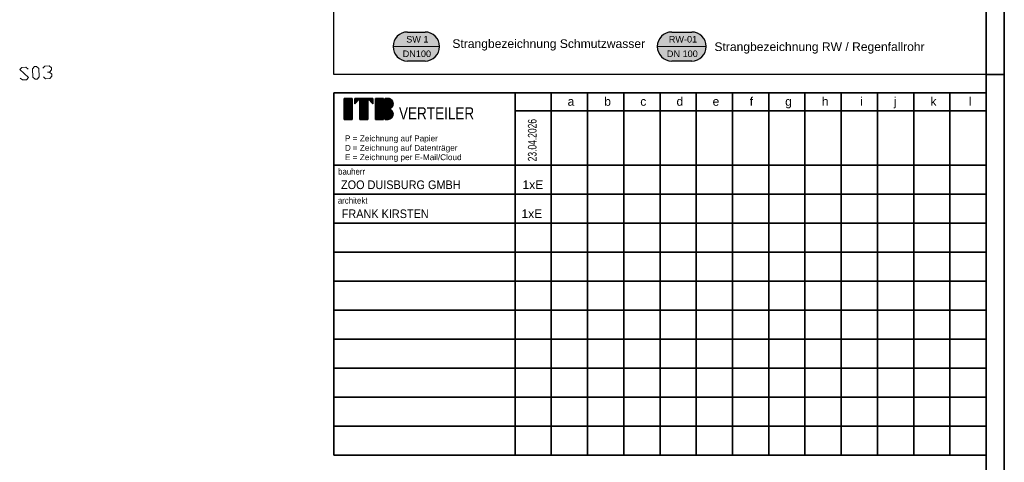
# Model space of a CAD drawing. Extents: x -181 to 1388, y 138 to 979.
# Tile 24 of 30: x 1116 to 1388, y 328 to 450. Entities that reach past the tile are written whole.
import ezdxf

# ---------------------------------------------------------------- set-up
doc = ezdxf.new("R2010")
doc.units = 0
doc.layers.get('0').update_dxf_attribs({"lineweight": 25})
doc.layers.add('01 Schnitt Marker Gebäude', color=9, linetype='Continuous', lineweight=18, true_color=0x808080)
doc.layers.add('X_Mass-A0SWCQ8BBE', color=150, linetype='Continuous', lineweight=25, true_color=0x007fff)
for name, color, linetype, lineweight in [('Rahmen-A0U86KLAPE', 7, 'Continuous', 35), ('S_Geometrie', 7, 'Continuous', 25), ('X_Geometrie', 7, 'Continuous', 25), ('X_Rahmen', 7, 'Continuous', 25), ('X_Text', 7, 'Continuous', 25), ('X_Verteiler', 7, 'Continuous', 35)]:
    doc.layers.add(name, color=color, linetype=linetype, lineweight=lineweight)
doc.styles.get("Standard").update_dxf_attribs({"font": 'arial.ttf'})

# ---------------------------------------------------------------- blocks, each defined once
blk = doc.blocks.new('Blockreferenz-A07F5VVBWF')
at = {"layer": 'Rahmen-A0U86KLAPE', "color": 0, "linetype": 'ByBlock', "ltscale": 0.35}
for p, q in [((1388.17, 137.99), (1388.17, 978.99)), ((1383.17, 142.99), (1383.17, 973.99)), ((1383.17, 434.99), (1388.17, 434.99))]:
    blk.add_line(p, q, dxfattribs=at)
blk = doc.blocks.new('Blockreferenz-A07F5VVDWF')
at = {"color": 0, "linetype": 'ByBlock', "ltscale": 0.35}
for p, q in [((1383.17, 429.99), (1203.17, 429.99)), ((1203.17, 329.99), (1203.17, 429.99)), ((1253.17, 329.99), (1253.17, 429.99)), ((1263.17, 329.99), (1263.17, 429.99)), ((1273.17, 329.99), (1273.17, 429.99)), ((1283.17, 329.99), (1283.17, 429.99)), ((1293.17, 329.99), (1293.17, 429.99)), ((1303.17, 329.99), (1303.17, 429.99)), ((1313.17, 329.99), (1313.17, 429.99)), ((1323.17, 329.99), (1323.17, 429.99)), ((1333.17, 329.99), (1333.17, 429.99)), ((1343.17, 329.99), (1343.17, 429.99)), ((1353.17, 329.99), (1353.17, 429.99)), ((1363.17, 329.99), (1363.17, 429.99)), ((1373.17, 329.99), (1373.17, 429.99)), ((1383.17, 329.99), (1383.17, 429.99)), ((1206.04, 422.64), (1206.04, 428.4)), ((1206.04, 428.4), (1208.2, 428.4)), ((1208.2, 428.4), (1208.2, 422.64)), ((1208.92, 428.4), (1213.96, 428.4)), ((1210.36, 428.4), (1208.92, 426.96)), ((1208.92, 426.96), (1208.92, 428.4)), ((1210.36, 422.64), (1210.36, 428.4)), ((1210.36, 422.64), (1210.36, 428.4)), ((1212.52, 428.4), (1212.52, 422.64)), ((1213.96, 426.96), (1212.52, 428.4)), ((1213.96, 426.96), (1212.52, 428.4)), ((1213.96, 428.4), (1213.96, 426.96)), ((1214.68, 422.64), (1214.68, 428.4)), ((1214.68, 428.4), (1216.84, 428.4)), ((1216.84, 428.4), (1216.84, 422.64)), ((1217.34, 422.64), (1217.34, 428.4)), ((1217.34, 428.4), (1218.06, 428.4)), ((1383.17, 424.99), (1253.17, 424.99)), ((1208.2, 422.64), (1206.04, 422.64)), ((1212.52, 422.64), (1210.36, 422.64)), ((1212.52, 422.64), (1210.36, 422.64)), ((1216.84, 422.64), (1214.68, 422.64)), ((1218.06, 422.64), (1217.34, 422.64)), ((1383.17, 409.99), (1203.17, 409.99)), ((1383.17, 401.99), (1203.17, 401.99)), ((1383.17, 393.99), (1203.17, 393.99)), ((1383.17, 385.99), (1203.17, 385.99)), ((1383.17, 377.99), (1203.17, 377.99)), ((1383.17, 369.99), (1203.17, 369.99)), ((1383.17, 361.99), (1203.17, 361.99)), ((1383.17, 353.99), (1203.17, 353.99)), ((1383.17, 345.99), (1203.17, 345.99)), ((1383.17, 337.99), (1203.17, 337.99)), ((1383.17, 329.99), (1203.17, 329.99))]:
    blk.add_line(p, q, dxfattribs=at)
for centre, end_param in [((1218.06, 426.96), 3.141593), ((1218.06, 424.08), 3.136357)]:
    blk.add_ellipse(centre, major_axis=(0, -1.44), ratio=1, start_param=0, end_param=end_param, dxfattribs=at)
at = {"layer": 'X_Geometrie', "color": 0, "linetype": 'ByBlock', "ltscale": 0.25}
for p, q in [((1206.04, 428.4), (1208.2, 428.4)), ((1206.04, 428.36), (1208.2, 428.36)), ((1206.04, 428.32), (1208.2, 428.32)), ((1206.04, 428.29), (1208.2, 428.29)), ((1206.04, 428.25), (1208.2, 428.25)), ((1206.04, 428.21), (1208.2, 428.21)), ((1206.04, 428.17), (1208.2, 428.17)), ((1206.04, 428.14), (1208.2, 428.14)), ((1206.04, 428.1), (1208.2, 428.1)), ((1206.04, 428.06), (1208.2, 428.06)), ((1206.04, 428.02), (1208.2, 428.02)), ((1206.04, 427.99), (1208.2, 427.99)), ((1206.04, 427.95), (1208.2, 427.95)), ((1206.04, 427.91), (1208.2, 427.91)), ((1206.04, 427.87), (1208.2, 427.87)), ((1206.04, 427.84), (1208.2, 427.84)), ((1206.04, 427.8), (1208.2, 427.8)), ((1206.04, 427.76), (1208.2, 427.76)), ((1206.04, 427.72), (1208.2, 427.72)), ((1206.04, 427.69), (1208.2, 427.69)), ((1206.04, 427.65), (1208.2, 427.65)), ((1206.04, 427.61), (1208.2, 427.61)), ((1206.04, 427.57), (1208.2, 427.57)), ((1206.04, 427.54), (1208.2, 427.54)), ((1206.04, 427.5), (1208.2, 427.5)), ((1206.04, 427.46), (1208.2, 427.46)), ((1206.04, 427.42), (1208.2, 427.42)), ((1206.04, 427.39), (1208.2, 427.39)), ((1206.04, 427.35), (1208.2, 427.35)), ((1206.04, 427.31), (1208.2, 427.31)), ((1206.04, 427.27), (1208.2, 427.27)), ((1206.04, 427.24), (1208.2, 427.24)), ((1206.04, 427.2), (1208.2, 427.2)), ((1206.04, 427.16), (1208.2, 427.16)), ((1206.04, 427.12), (1208.2, 427.12)), ((1206.04, 427.09), (1208.2, 427.09)), ((1206.04, 427.05), (1208.2, 427.05)), ((1206.04, 427.01), (1208.2, 427.01)), ((1206.04, 426.97), (1208.2, 426.97)), ((1206.04, 426.94), (1208.2, 426.94)), ((1206.04, 426.9), (1208.2, 426.9)), ((1206.04, 426.86), (1208.2, 426.86)), ((1206.04, 426.82), (1208.2, 426.82)), ((1206.04, 426.79), (1208.2, 426.79)), ((1206.04, 426.75), (1208.2, 426.75)), ((1206.04, 426.71), (1208.2, 426.71)), ((1206.04, 426.67), (1208.2, 426.67)), ((1206.04, 426.64), (1208.2, 426.64)), ((1206.04, 426.6), (1208.2, 426.6)), ((1208.92, 428.4), (1210.36, 428.4)), ((1208.92, 428.36), (1210.32, 428.36)), ((1208.92, 428.32), (1210.28, 428.32)), ((1208.92, 428.29), (1210.24, 428.29)), ((1208.92, 428.25), (1210.21, 428.25)), ((1208.92, 428.21), (1210.17, 428.21)), ((1208.92, 428.17), (1210.13, 428.17)), ((1208.92, 428.14), (1210.09, 428.14)), ((1208.92, 428.1), (1210.06, 428.1)), ((1208.92, 428.06), (1210.02, 428.06)), ((1208.92, 428.02), (1209.98, 428.02)), ((1208.92, 427.99), (1209.94, 427.99)), ((1208.92, 427.95), (1209.91, 427.95)), ((1208.92, 427.91), (1209.87, 427.91)), ((1208.92, 427.87), (1209.83, 427.87)), ((1208.92, 427.84), (1209.79, 427.84)), ((1208.92, 427.8), (1209.76, 427.8)), ((1208.92, 427.76), (1209.72, 427.76)), ((1208.92, 427.72), (1209.68, 427.72)), ((1208.92, 427.69), (1209.64, 427.69)), ((1208.92, 427.65), (1209.61, 427.65)), ((1208.92, 427.61), (1209.57, 427.61)), ((1208.92, 427.57), (1209.53, 427.57)), ((1208.92, 427.54), (1209.49, 427.54)), ((1208.92, 427.5), (1209.46, 427.5)), ((1208.92, 427.46), (1209.42, 427.46)), ((1208.92, 427.42), (1209.38, 427.42)), ((1208.92, 427.39), (1209.34, 427.39)), ((1208.92, 427.35), (1209.31, 427.35)), ((1208.92, 427.31), (1209.27, 427.31)), ((1208.92, 427.27), (1209.23, 427.27)), ((1208.92, 427.24), (1209.19, 427.24)), ((1208.92, 427.2), (1209.16, 427.2)), ((1208.92, 427.16), (1209.12, 427.16)), ((1208.92, 427.12), (1209.08, 427.12)), ((1208.92, 427.09), (1209.04, 427.09)), ((1208.92, 427.05), (1209.01, 427.05)), ((1208.92, 427.01), (1208.97, 427.01)), ((1208.92, 426.97), (1208.93, 426.97)), ((1210.36, 428.4), (1212.52, 428.4)), ((1210.36, 428.36), (1212.52, 428.36)), ((1210.36, 428.32), (1212.52, 428.32)), ((1210.36, 428.29), (1212.52, 428.29)), ((1210.36, 428.25), (1212.52, 428.25)), ((1210.36, 428.21), (1212.52, 428.21)), ((1210.36, 428.17), (1212.52, 428.17)), ((1210.36, 428.14), (1212.52, 428.14)), ((1210.36, 428.1), (1212.52, 428.1)), ((1210.36, 428.06), (1212.52, 428.06)), ((1210.36, 428.02), (1212.52, 428.02)), ((1210.36, 427.99), (1212.52, 427.99)), ((1210.36, 427.95), (1212.52, 427.95)), ((1210.36, 427.91), (1212.52, 427.91)), ((1210.36, 427.87), (1212.52, 427.87)), ((1210.36, 427.84), (1212.52, 427.84)), ((1210.36, 427.8), (1212.52, 427.8)), ((1210.36, 427.76), (1212.52, 427.76)), ((1210.36, 427.72), (1212.52, 427.72)), ((1210.36, 427.69), (1212.52, 427.69)), ((1210.36, 427.65), (1212.52, 427.65)), ((1210.36, 427.61), (1212.52, 427.61)), ((1210.36, 427.57), (1212.52, 427.57)), ((1210.36, 427.54), (1212.52, 427.54)), ((1210.36, 427.5), (1212.52, 427.5)), ((1210.36, 427.46), (1212.52, 427.46)), ((1210.36, 427.42), (1212.52, 427.42)), ((1210.36, 427.39), (1212.52, 427.39)), ((1210.36, 427.35), (1212.52, 427.35)), ((1210.36, 427.31), (1212.52, 427.31)), ((1210.36, 427.27), (1212.52, 427.27)), ((1210.36, 427.24), (1212.52, 427.24)), ((1210.36, 427.2), (1212.52, 427.2)), ((1210.36, 427.16), (1212.52, 427.16)), ((1210.36, 427.12), (1212.52, 427.12)), ((1210.36, 427.09), (1212.52, 427.09)), ((1210.36, 427.05), (1212.52, 427.05)), ((1210.36, 427.01), (1212.52, 427.01)), ((1210.36, 426.97), (1212.52, 426.97)), ((1210.36, 426.94), (1212.52, 426.94)), ((1210.36, 426.9), (1212.52, 426.9)), ((1210.36, 426.86), (1212.52, 426.86)), ((1210.36, 426.82), (1212.52, 426.82)), ((1210.36, 426.79), (1212.52, 426.79)), ((1210.36, 426.75), (1212.52, 426.75)), ((1210.36, 426.71), (1212.52, 426.71)), ((1210.36, 426.67), (1212.52, 426.67)), ((1210.36, 426.64), (1212.52, 426.64)), ((1210.36, 426.6), (1212.52, 426.6)), ((1212.52, 428.4), (1213.96, 428.4)), ((1212.56, 428.36), (1213.96, 428.36)), ((1212.6, 428.32), (1213.96, 428.32)), ((1212.64, 428.29), (1213.96, 428.29)), ((1212.67, 428.25), (1213.96, 428.25)), ((1212.71, 428.21), (1213.96, 428.21)), ((1212.75, 428.17), (1213.96, 428.17)), ((1212.79, 428.14), (1213.96, 428.14)), ((1212.82, 428.1), (1213.96, 428.1)), ((1212.86, 428.06), (1213.96, 428.06)), ((1212.9, 428.02), (1213.96, 428.02)), ((1212.94, 427.99), (1213.96, 427.99)), ((1212.97, 427.95), (1213.96, 427.95)), ((1213.01, 427.91), (1213.96, 427.91)), ((1213.05, 427.87), (1213.96, 427.87)), ((1213.09, 427.84), (1213.96, 427.84)), ((1213.12, 427.8), (1213.96, 427.8)), ((1213.16, 427.76), (1213.96, 427.76)), ((1213.2, 427.72), (1213.96, 427.72)), ((1213.24, 427.69), (1213.96, 427.69)), ((1213.27, 427.65), (1213.96, 427.65)), ((1213.31, 427.61), (1213.96, 427.61)), ((1213.35, 427.57), (1213.96, 427.57)), ((1213.39, 427.54), (1213.96, 427.54)), ((1213.42, 427.5), (1213.96, 427.5)), ((1213.46, 427.46), (1213.96, 427.46)), ((1213.5, 427.42), (1213.96, 427.42)), ((1213.54, 427.39), (1213.96, 427.39)), ((1213.57, 427.35), (1213.96, 427.35)), ((1213.61, 427.31), (1213.96, 427.31)), ((1213.65, 427.27), (1213.96, 427.27)), ((1213.69, 427.24), (1213.96, 427.24)), ((1213.72, 427.2), (1213.96, 427.2)), ((1213.76, 427.16), (1213.96, 427.16)), ((1213.8, 427.12), (1213.96, 427.12)), ((1213.84, 427.09), (1213.96, 427.09)), ((1213.87, 427.05), (1213.96, 427.05)), ((1213.91, 427.01), (1213.96, 427.01)), ((1213.95, 426.97), (1213.96, 426.97)), ((1214.68, 428.4), (1216.84, 428.4)), ((1214.68, 428.36), (1216.84, 428.36)), ((1214.68, 428.32), (1216.84, 428.32)), ((1214.68, 428.29), (1216.84, 428.29)), ((1214.68, 428.25), (1216.84, 428.25)), ((1214.68, 428.21), (1216.84, 428.21)), ((1214.68, 428.17), (1216.84, 428.17)), ((1214.68, 428.14), (1216.84, 428.14)), ((1214.68, 428.1), (1216.84, 428.1)), ((1214.68, 428.06), (1216.84, 428.06)), ((1214.68, 428.02), (1216.84, 428.02)), ((1214.68, 427.99), (1216.84, 427.99)), ((1214.68, 427.95), (1216.84, 427.95)), ((1214.68, 427.91), (1216.84, 427.91)), ((1214.68, 427.87), (1216.84, 427.87)), ((1214.68, 427.84), (1216.84, 427.84)), ((1214.68, 427.8), (1216.84, 427.8)), ((1214.68, 427.76), (1216.84, 427.76)), ((1214.68, 427.72), (1216.84, 427.72)), ((1214.68, 427.69), (1216.84, 427.69)), ((1214.68, 427.65), (1216.84, 427.65)), ((1214.68, 427.61), (1216.84, 427.61)), ((1214.68, 427.57), (1216.84, 427.57)), ((1214.68, 427.54), (1216.84, 427.54)), ((1214.68, 427.5), (1216.84, 427.5)), ((1214.68, 427.46), (1216.84, 427.46)), ((1214.68, 427.42), (1216.84, 427.42)), ((1214.68, 427.39), (1216.84, 427.39)), ((1214.68, 427.35), (1216.84, 427.35)), ((1214.68, 427.31), (1216.84, 427.31)), ((1214.68, 427.27), (1216.84, 427.27)), ((1214.68, 427.24), (1216.84, 427.24)), ((1214.68, 427.2), (1216.84, 427.2)), ((1214.68, 427.16), (1216.84, 427.16)), ((1214.68, 427.12), (1216.84, 427.12)), ((1214.68, 427.09), (1216.84, 427.09)), ((1214.68, 427.05), (1216.84, 427.05)), ((1214.68, 427.01), (1216.84, 427.01)), ((1214.68, 426.97), (1216.84, 426.97)), ((1214.68, 426.94), (1216.84, 426.94)), ((1214.68, 426.9), (1216.84, 426.9)), ((1214.68, 426.86), (1216.84, 426.86)), ((1214.68, 426.82), (1216.84, 426.82)), ((1214.68, 426.79), (1216.84, 426.79)), ((1214.68, 426.75), (1216.84, 426.75)), ((1214.68, 426.71), (1216.84, 426.71)), ((1214.68, 426.67), (1216.84, 426.67)), ((1214.68, 426.64), (1216.84, 426.64)), ((1214.68, 426.6), (1216.84, 426.6)), ((1217.34, 428.4), (1218.17, 428.4)), ((1217.34, 428.36), (1218.41, 428.36)), ((1217.34, 428.32), (1218.53, 428.32)), ((1217.34, 428.29), (1218.63, 428.29)), ((1217.34, 428.25), (1218.71, 428.25)), ((1217.34, 428.21), (1218.78, 428.21)), ((1217.34, 428.17), (1218.84, 428.17)), ((1217.34, 428.14), (1218.9, 428.14)), ((1217.34, 428.1), (1218.95, 428.1)), ((1217.34, 428.06), (1218.99, 428.06)), ((1217.34, 428.02), (1219.04, 428.02)), ((1217.34, 427.99), (1219.08, 427.99)), ((1217.34, 427.95), (1219.11, 427.95)), ((1217.34, 427.91), (1219.15, 427.91)), ((1217.34, 427.87), (1219.18, 427.87)), ((1217.34, 427.84), (1219.21, 427.84)), ((1217.34, 427.8), (1219.24, 427.8)), ((1217.34, 427.76), (1219.26, 427.76)), ((1217.34, 427.72), (1219.29, 427.72)), ((1217.34, 427.69), (1219.31, 427.69)), ((1217.34, 427.65), (1219.33, 427.65)), ((1217.34, 427.61), (1219.35, 427.61)), ((1217.34, 427.57), (1219.37, 427.57)), ((1217.34, 427.54), (1219.38, 427.54)), ((1217.34, 427.5), (1219.4, 427.5)), ((1217.34, 427.46), (1219.41, 427.46)), ((1217.34, 427.42), (1219.43, 427.42)), ((1217.34, 427.39), (1219.44, 427.39)), ((1217.34, 427.35), (1219.45, 427.35)), ((1217.34, 427.31), (1219.46, 427.31)), ((1217.34, 427.27), (1219.47, 427.27)), ((1217.34, 427.24), (1219.48, 427.24)), ((1217.34, 427.2), (1219.48, 427.2)), ((1217.34, 427.16), (1219.49, 427.16)), ((1217.34, 427.12), (1219.49, 427.12)), ((1217.34, 427.09), (1219.5, 427.09)), ((1217.34, 427.05), (1219.5, 427.05)), ((1217.34, 427.01), (1219.5, 427.01)), ((1217.34, 426.97), (1219.5, 426.97)), ((1217.34, 426.94), (1219.5, 426.94)), ((1217.34, 426.9), (1219.5, 426.9)), ((1217.34, 426.86), (1219.5, 426.86)), ((1217.34, 426.82), (1219.5, 426.82)), ((1217.34, 426.79), (1219.49, 426.79)), ((1217.34, 426.75), (1219.49, 426.75)), ((1217.34, 426.71), (1219.48, 426.71)), ((1217.34, 426.67), (1219.47, 426.67)), ((1217.34, 426.64), (1219.47, 426.64)), ((1217.34, 426.6), (1219.46, 426.6)), ((1206.04, 426.56), (1208.2, 426.56)), ((1206.04, 426.52), (1208.2, 426.52)), ((1206.04, 426.49), (1208.2, 426.49)), ((1206.04, 426.45), (1208.2, 426.45)), ((1206.04, 426.41), (1208.2, 426.41)), ((1206.04, 426.37), (1208.2, 426.37)), ((1206.04, 426.34), (1208.2, 426.34)), ((1206.04, 426.3), (1208.2, 426.3)), ((1206.04, 426.26), (1208.2, 426.26)), ((1206.04, 426.22), (1208.2, 426.22)), ((1206.04, 426.19), (1208.2, 426.19)), ((1206.04, 426.15), (1208.2, 426.15)), ((1206.04, 426.11), (1208.2, 426.11)), ((1206.04, 426.07), (1208.2, 426.07)), ((1206.04, 426.04), (1208.2, 426.04)), ((1206.04, 426), (1208.2, 426)), ((1206.04, 425.96), (1208.2, 425.96)), ((1206.04, 425.92), (1208.2, 425.92)), ((1206.04, 425.89), (1208.2, 425.89)), ((1206.04, 425.85), (1208.2, 425.85)), ((1206.04, 425.81), (1208.2, 425.81)), ((1206.04, 425.77), (1208.2, 425.77)), ((1206.04, 425.74), (1208.2, 425.74)), ((1206.04, 425.7), (1208.2, 425.7)), ((1206.04, 425.66), (1208.2, 425.66)), ((1206.04, 425.62), (1208.2, 425.62)), ((1206.04, 425.59), (1208.2, 425.59)), ((1206.04, 425.55), (1208.2, 425.55)), ((1206.04, 425.51), (1208.2, 425.51)), ((1206.04, 425.47), (1208.2, 425.47)), ((1206.04, 425.44), (1208.2, 425.44)), ((1206.04, 425.4), (1208.2, 425.4)), ((1206.04, 425.36), (1208.2, 425.36)), ((1206.04, 425.32), (1208.2, 425.32)), ((1206.04, 425.29), (1208.2, 425.29)), ((1206.04, 425.25), (1208.2, 425.25)), ((1206.04, 425.21), (1208.2, 425.21)), ((1206.04, 425.17), (1208.2, 425.17)), ((1206.04, 425.14), (1208.2, 425.14)), ((1206.04, 425.1), (1208.2, 425.1)), ((1206.04, 425.06), (1208.2, 425.06)), ((1206.04, 425.02), (1208.2, 425.02)), ((1206.04, 424.99), (1208.2, 424.99)), ((1206.04, 424.95), (1208.2, 424.95)), ((1206.04, 424.91), (1208.2, 424.91)), ((1206.04, 424.87), (1208.2, 424.87)), ((1206.04, 424.84), (1208.2, 424.84)), ((1206.04, 424.8), (1208.2, 424.8)), ((1206.04, 424.76), (1208.2, 424.76)), ((1206.04, 424.72), (1208.2, 424.72)), ((1206.04, 424.69), (1208.2, 424.69)), ((1206.04, 424.65), (1208.2, 424.65)), ((1206.04, 424.61), (1208.2, 424.61)), ((1206.04, 424.57), (1208.2, 424.57)), ((1206.04, 424.54), (1208.2, 424.54)), ((1206.04, 424.5), (1208.2, 424.5)), ((1206.04, 424.46), (1208.2, 424.46)), ((1206.04, 424.42), (1208.2, 424.42)), ((1206.04, 424.39), (1208.2, 424.39)), ((1206.04, 424.35), (1208.2, 424.35)), ((1206.04, 424.31), (1208.2, 424.31)), ((1206.04, 424.27), (1208.2, 424.27)), ((1206.04, 424.24), (1208.2, 424.24)), ((1206.04, 424.2), (1208.2, 424.2)), ((1206.04, 424.16), (1208.2, 424.16)), ((1206.04, 424.12), (1208.2, 424.12)), ((1206.04, 424.09), (1208.2, 424.09)), ((1206.04, 424.05), (1208.2, 424.05)), ((1206.04, 424.01), (1208.2, 424.01)), ((1206.04, 423.97), (1208.2, 423.97)), ((1206.04, 423.94), (1208.2, 423.94)), ((1206.04, 423.9), (1208.2, 423.9)), ((1206.04, 423.86), (1208.2, 423.86)), ((1210.36, 426.56), (1212.52, 426.56)), ((1210.36, 426.52), (1212.52, 426.52)), ((1210.36, 426.49), (1212.52, 426.49)), ((1210.36, 426.45), (1212.52, 426.45)), ((1210.36, 426.41), (1212.52, 426.41)), ((1210.36, 426.37), (1212.52, 426.37)), ((1210.36, 426.34), (1212.52, 426.34)), ((1210.36, 426.3), (1212.52, 426.3)), ((1210.36, 426.26), (1212.52, 426.26)), ((1210.36, 426.22), (1212.52, 426.22)), ((1210.36, 426.19), (1212.52, 426.19)), ((1210.36, 426.15), (1212.52, 426.15)), ((1210.36, 426.11), (1212.52, 426.11)), ((1210.36, 426.07), (1212.52, 426.07)), ((1210.36, 426.04), (1212.52, 426.04)), ((1210.36, 426), (1212.52, 426)), ((1210.36, 425.96), (1212.52, 425.96)), ((1210.36, 425.92), (1212.52, 425.92)), ((1210.36, 425.89), (1212.52, 425.89)), ((1210.36, 425.85), (1212.52, 425.85)), ((1210.36, 425.81), (1212.52, 425.81)), ((1210.36, 425.77), (1212.52, 425.77)), ((1210.36, 425.74), (1212.52, 425.74)), ((1210.36, 425.7), (1212.52, 425.7)), ((1210.36, 425.66), (1212.52, 425.66)), ((1210.36, 425.62), (1212.52, 425.62)), ((1210.36, 425.59), (1212.52, 425.59)), ((1210.36, 425.55), (1212.52, 425.55)), ((1210.36, 425.51), (1212.52, 425.51)), ((1210.36, 425.47), (1212.52, 425.47)), ((1210.36, 425.44), (1212.52, 425.44)), ((1210.36, 425.4), (1212.52, 425.4)), ((1210.36, 425.36), (1212.52, 425.36)), ((1210.36, 425.32), (1212.52, 425.32)), ((1210.36, 425.29), (1212.52, 425.29)), ((1210.36, 425.25), (1212.52, 425.25)), ((1210.36, 425.21), (1212.52, 425.21)), ((1210.36, 425.17), (1212.52, 425.17)), ((1210.36, 425.14), (1212.52, 425.14)), ((1210.36, 425.1), (1212.52, 425.1)), ((1210.36, 425.06), (1212.52, 425.06)), ((1210.36, 425.02), (1212.52, 425.02)), ((1210.36, 424.99), (1212.52, 424.99)), ((1210.36, 424.95), (1212.52, 424.95)), ((1210.36, 424.91), (1212.52, 424.91)), ((1210.36, 424.87), (1212.52, 424.87)), ((1210.36, 424.84), (1212.52, 424.84)), ((1210.36, 424.8), (1212.52, 424.8)), ((1210.36, 424.76), (1212.52, 424.76)), ((1210.36, 424.72), (1212.52, 424.72)), ((1210.36, 424.69), (1212.52, 424.69)), ((1210.36, 424.65), (1212.52, 424.65)), ((1210.36, 424.61), (1212.52, 424.61)), ((1210.36, 424.57), (1212.52, 424.57)), ((1210.36, 424.54), (1212.52, 424.54)), ((1210.36, 424.5), (1212.52, 424.5)), ((1210.36, 424.46), (1212.52, 424.46)), ((1210.36, 424.42), (1212.52, 424.42)), ((1210.36, 424.39), (1212.52, 424.39)), ((1210.36, 424.35), (1212.52, 424.35)), ((1210.36, 424.31), (1212.52, 424.31)), ((1210.36, 424.27), (1212.52, 424.27)), ((1210.36, 424.24), (1212.52, 424.24)), ((1210.36, 424.2), (1212.52, 424.2)), ((1210.36, 424.16), (1212.52, 424.16)), ((1210.36, 424.12), (1212.52, 424.12)), ((1210.36, 424.09), (1212.52, 424.09)), ((1210.36, 424.05), (1212.52, 424.05)), ((1210.36, 424.01), (1212.52, 424.01)), ((1210.36, 423.97), (1212.52, 423.97)), ((1210.36, 423.94), (1212.52, 423.94)), ((1210.36, 423.9), (1212.52, 423.9)), ((1210.36, 423.86), (1212.52, 423.86)), ((1214.68, 426.56), (1216.84, 426.56)), ((1214.68, 426.52), (1216.84, 426.52)), ((1214.68, 426.49), (1216.84, 426.49)), ((1214.68, 426.45), (1216.84, 426.45)), ((1214.68, 426.41), (1216.84, 426.41)), ((1214.68, 426.37), (1216.84, 426.37)), ((1214.68, 426.34), (1216.84, 426.34)), ((1214.68, 426.3), (1216.84, 426.3)), ((1214.68, 426.26), (1216.84, 426.26)), ((1214.68, 426.22), (1216.84, 426.22)), ((1214.68, 426.19), (1216.84, 426.19)), ((1214.68, 426.15), (1216.84, 426.15)), ((1214.68, 426.11), (1216.84, 426.11)), ((1214.68, 426.07), (1216.84, 426.07)), ((1214.68, 426.04), (1216.84, 426.04)), ((1214.68, 426), (1216.84, 426)), ((1214.68, 425.96), (1216.84, 425.96)), ((1214.68, 425.92), (1216.84, 425.92)), ((1214.68, 425.89), (1216.84, 425.89)), ((1214.68, 425.85), (1216.84, 425.85)), ((1214.68, 425.81), (1216.84, 425.81)), ((1214.68, 425.77), (1216.84, 425.77)), ((1214.68, 425.74), (1216.84, 425.74)), ((1214.68, 425.7), (1216.84, 425.7)), ((1214.68, 425.66), (1216.84, 425.66)), ((1214.68, 425.62), (1216.84, 425.62)), ((1214.68, 425.59), (1216.84, 425.59)), ((1214.68, 425.55), (1216.84, 425.55)), ((1214.68, 425.51), (1216.84, 425.51)), ((1214.68, 425.47), (1216.84, 425.47)), ((1214.68, 425.44), (1216.84, 425.44)), ((1214.68, 425.4), (1216.84, 425.4)), ((1214.68, 425.36), (1216.84, 425.36)), ((1214.68, 425.32), (1216.84, 425.32)), ((1214.68, 425.29), (1216.84, 425.29)), ((1214.68, 425.25), (1216.84, 425.25)), ((1214.68, 425.21), (1216.84, 425.21)), ((1214.68, 425.17), (1216.84, 425.17)), ((1214.68, 425.14), (1216.84, 425.14)), ((1214.68, 425.1), (1216.84, 425.1)), ((1214.68, 425.06), (1216.84, 425.06)), ((1214.68, 425.02), (1216.84, 425.02)), ((1214.68, 424.99), (1216.84, 424.99)), ((1214.68, 424.95), (1216.84, 424.95)), ((1214.68, 424.91), (1216.84, 424.91)), ((1214.68, 424.87), (1216.84, 424.87)), ((1214.68, 424.84), (1216.84, 424.84)), ((1214.68, 424.8), (1216.84, 424.8)), ((1214.68, 424.76), (1216.84, 424.76)), ((1214.68, 424.72), (1216.84, 424.72)), ((1214.68, 424.69), (1216.84, 424.69)), ((1214.68, 424.65), (1216.84, 424.65)), ((1214.68, 424.61), (1216.84, 424.61)), ((1214.68, 424.57), (1216.84, 424.57)), ((1214.68, 424.54), (1216.84, 424.54)), ((1214.68, 424.5), (1216.84, 424.5)), ((1214.68, 424.46), (1216.84, 424.46)), ((1214.68, 424.42), (1216.84, 424.42)), ((1214.68, 424.39), (1216.84, 424.39)), ((1214.68, 424.35), (1216.84, 424.35)), ((1214.68, 424.31), (1216.84, 424.31)), ((1214.68, 424.27), (1216.84, 424.27)), ((1214.68, 424.24), (1216.84, 424.24)), ((1214.68, 424.2), (1216.84, 424.2)), ((1214.68, 424.16), (1216.84, 424.16)), ((1214.68, 424.12), (1216.84, 424.12)), ((1214.68, 424.09), (1216.84, 424.09)), ((1214.68, 424.05), (1216.84, 424.05)), ((1214.68, 424.01), (1216.84, 424.01)), ((1214.68, 423.97), (1216.84, 423.97)), ((1214.68, 423.94), (1216.84, 423.94)), ((1214.68, 423.9), (1216.84, 423.9)), ((1214.68, 423.86), (1216.84, 423.86)), ((1217.34, 426.56), (1219.45, 426.56)), ((1217.34, 426.52), (1219.44, 426.52)), ((1217.34, 426.49), (1219.42, 426.49)), ((1217.34, 426.45), (1219.41, 426.45)), ((1217.34, 426.41), (1219.39, 426.41)), ((1217.34, 426.37), (1219.38, 426.37)), ((1217.34, 426.34), (1219.36, 426.34)), ((1217.34, 426.3), (1219.34, 426.3)), ((1217.34, 426.26), (1219.32, 426.26)), ((1217.34, 426.22), (1219.3, 426.22)), ((1217.34, 426.19), (1219.28, 426.19)), ((1217.34, 426.15), (1219.25, 426.15)), ((1217.34, 426.11), (1219.22, 426.11)), ((1217.34, 426.07), (1219.2, 426.07)), ((1217.34, 426.04), (1219.17, 426.04)), ((1217.34, 426), (1219.13, 426)), ((1217.34, 425.96), (1219.1, 425.96)), ((1217.34, 425.92), (1219.06, 425.92)), ((1217.34, 425.89), (1219.02, 425.89)), ((1217.34, 425.85), (1218.98, 425.85)), ((1217.34, 425.81), (1218.93, 425.81)), ((1217.34, 425.77), (1218.88, 425.77)), ((1217.34, 425.74), (1218.82, 425.74)), ((1217.34, 425.7), (1218.75, 425.7)), ((1217.34, 425.66), (1218.68, 425.66)), ((1217.34, 425.62), (1218.59, 425.62)), ((1217.34, 425.59), (1218.49, 425.59)), ((1217.34, 425.55), (1218.34, 425.55)), ((1217.34, 425.51), (1218.24, 425.51)), ((1217.34, 425.47), (1218.44, 425.47)), ((1217.34, 425.44), (1218.55, 425.44)), ((1217.34, 425.4), (1218.65, 425.4)), ((1217.34, 425.36), (1218.73, 425.36)), ((1217.34, 425.32), (1218.79, 425.32)), ((1217.34, 425.29), (1218.85, 425.29)), ((1217.34, 425.25), (1218.91, 425.25)), ((1217.34, 425.21), (1218.96, 425.21)), ((1217.34, 425.17), (1219, 425.17)), ((1217.34, 425.14), (1219.05, 425.14)), ((1217.34, 425.1), (1219.08, 425.1)), ((1217.34, 425.06), (1219.12, 425.06)), ((1217.34, 425.02), (1219.15, 425.02)), ((1217.34, 424.99), (1219.18, 424.99)), ((1217.34, 424.95), (1219.21, 424.95)), ((1217.34, 424.91), (1219.24, 424.91)), ((1217.34, 424.87), (1219.27, 424.87)), ((1217.34, 424.84), (1219.29, 424.84)), ((1217.34, 424.8), (1219.31, 424.8)), ((1217.34, 424.76), (1219.33, 424.76)), ((1217.34, 424.72), (1219.35, 424.72)), ((1217.34, 424.69), (1219.37, 424.69)), ((1217.34, 424.65), (1219.39, 424.65)), ((1217.34, 424.61), (1219.4, 424.61)), ((1217.34, 424.57), (1219.42, 424.57)), ((1217.34, 424.54), (1219.43, 424.54)), ((1217.34, 424.5), (1219.44, 424.5)), ((1217.34, 424.46), (1219.45, 424.46)), ((1217.34, 424.42), (1219.46, 424.42)), ((1217.34, 424.39), (1219.47, 424.39)), ((1217.34, 424.35), (1219.48, 424.35)), ((1217.34, 424.31), (1219.49, 424.31)), ((1217.34, 424.27), (1219.49, 424.27)), ((1217.34, 424.24), (1219.5, 424.24)), ((1217.34, 424.2), (1219.5, 424.2)), ((1217.34, 424.16), (1219.5, 424.16)), ((1217.34, 424.12), (1219.5, 424.12)), ((1217.34, 424.09), (1219.5, 424.09)), ((1217.34, 424.05), (1219.5, 424.05)), ((1217.34, 424.01), (1219.5, 424.01)), ((1217.34, 423.97), (1219.5, 423.97)), ((1217.34, 423.94), (1219.5, 423.94)), ((1217.34, 423.9), (1219.49, 423.9)), ((1217.34, 423.86), (1219.49, 423.86)), ((1206.04, 423.82), (1208.2, 423.82)), ((1206.04, 423.79), (1208.2, 423.79)), ((1206.04, 423.75), (1208.2, 423.75)), ((1206.04, 423.71), (1208.2, 423.71)), ((1206.04, 423.67), (1208.2, 423.67)), ((1206.04, 423.64), (1208.2, 423.64)), ((1206.04, 423.6), (1208.2, 423.6)), ((1206.04, 423.56), (1208.2, 423.56)), ((1206.04, 423.52), (1208.2, 423.52)), ((1206.04, 423.49), (1208.2, 423.49)), ((1206.04, 423.45), (1208.2, 423.45)), ((1206.04, 423.41), (1208.2, 423.41)), ((1206.04, 423.37), (1208.2, 423.37)), ((1206.04, 423.34), (1208.2, 423.34)), ((1206.04, 423.3), (1208.2, 423.3)), ((1206.04, 423.26), (1208.2, 423.26)), ((1206.04, 423.22), (1208.2, 423.22)), ((1206.04, 423.19), (1208.2, 423.19)), ((1206.04, 423.15), (1208.2, 423.15)), ((1206.04, 423.11), (1208.2, 423.11)), ((1206.04, 423.07), (1208.2, 423.07)), ((1206.04, 423.04), (1208.2, 423.04)), ((1206.04, 423), (1208.2, 423)), ((1206.04, 422.96), (1208.2, 422.96)), ((1206.04, 422.92), (1208.2, 422.92)), ((1206.04, 422.89), (1208.2, 422.89)), ((1206.04, 422.85), (1208.2, 422.85)), ((1206.04, 422.81), (1208.2, 422.81)), ((1206.04, 422.77), (1208.2, 422.77)), ((1206.04, 422.74), (1208.2, 422.74)), ((1206.04, 422.7), (1208.2, 422.7)), ((1206.04, 422.66), (1208.2, 422.66)), ((1210.36, 423.82), (1212.52, 423.82)), ((1210.36, 423.79), (1212.52, 423.79)), ((1210.36, 423.75), (1212.52, 423.75)), ((1210.36, 423.71), (1212.52, 423.71)), ((1210.36, 423.67), (1212.52, 423.67)), ((1210.36, 423.64), (1212.52, 423.64)), ((1210.36, 423.6), (1212.52, 423.6)), ((1210.36, 423.56), (1212.52, 423.56)), ((1210.36, 423.52), (1212.52, 423.52)), ((1210.36, 423.49), (1212.52, 423.49)), ((1210.36, 423.45), (1212.52, 423.45)), ((1210.36, 423.41), (1212.52, 423.41)), ((1210.36, 423.37), (1212.52, 423.37)), ((1210.36, 423.34), (1212.52, 423.34)), ((1210.36, 423.3), (1212.52, 423.3)), ((1210.36, 423.26), (1212.52, 423.26)), ((1210.36, 423.22), (1212.52, 423.22)), ((1210.36, 423.19), (1212.52, 423.19)), ((1210.36, 423.15), (1212.52, 423.15)), ((1210.36, 423.11), (1212.52, 423.11)), ((1210.36, 423.07), (1212.52, 423.07)), ((1210.36, 423.04), (1212.52, 423.04)), ((1210.36, 423), (1212.52, 423)), ((1210.36, 422.96), (1212.52, 422.96)), ((1210.36, 422.92), (1212.52, 422.92)), ((1210.36, 422.89), (1212.52, 422.89)), ((1210.36, 422.85), (1212.52, 422.85)), ((1210.36, 422.81), (1212.52, 422.81)), ((1210.36, 422.77), (1212.52, 422.77)), ((1210.36, 422.74), (1212.52, 422.74)), ((1210.36, 422.7), (1212.52, 422.7)), ((1210.36, 422.66), (1212.52, 422.66)), ((1214.68, 423.82), (1216.84, 423.82)), ((1214.68, 423.79), (1216.84, 423.79)), ((1214.68, 423.75), (1216.84, 423.75)), ((1214.68, 423.71), (1216.84, 423.71)), ((1214.68, 423.67), (1216.84, 423.67)), ((1214.68, 423.64), (1216.84, 423.64)), ((1214.68, 423.6), (1216.84, 423.6)), ((1214.68, 423.56), (1216.84, 423.56)), ((1214.68, 423.52), (1216.84, 423.52)), ((1214.68, 423.49), (1216.84, 423.49)), ((1214.68, 423.45), (1216.84, 423.45)), ((1214.68, 423.41), (1216.84, 423.41)), ((1214.68, 423.37), (1216.84, 423.37)), ((1214.68, 423.34), (1216.84, 423.34)), ((1214.68, 423.3), (1216.84, 423.3)), ((1214.68, 423.26), (1216.84, 423.26)), ((1214.68, 423.22), (1216.84, 423.22)), ((1214.68, 423.19), (1216.84, 423.19)), ((1214.68, 423.15), (1216.84, 423.15)), ((1214.68, 423.11), (1216.84, 423.11)), ((1214.68, 423.07), (1216.84, 423.07)), ((1214.68, 423.04), (1216.84, 423.04)), ((1214.68, 423), (1216.84, 423)), ((1214.68, 422.96), (1216.84, 422.96)), ((1214.68, 422.92), (1216.84, 422.92)), ((1214.68, 422.89), (1216.84, 422.89)), ((1214.68, 422.85), (1216.84, 422.85)), ((1214.68, 422.81), (1216.84, 422.81)), ((1214.68, 422.77), (1216.84, 422.77)), ((1214.68, 422.74), (1216.84, 422.74)), ((1214.68, 422.7), (1216.84, 422.7)), ((1214.68, 422.66), (1216.84, 422.66)), ((1217.34, 423.82), (1219.48, 423.82)), ((1217.34, 423.79), (1219.47, 423.79)), ((1217.34, 423.75), (1219.46, 423.75)), ((1217.34, 423.71), (1219.45, 423.71)), ((1217.34, 423.67), (1219.44, 423.67)), ((1217.34, 423.64), (1219.43, 423.64)), ((1217.34, 423.6), (1219.42, 423.6)), ((1217.34, 423.56), (1219.41, 423.56)), ((1217.34, 423.52), (1219.39, 423.52)), ((1217.34, 423.49), (1219.37, 423.49)), ((1217.34, 423.45), (1219.36, 423.45)), ((1217.34, 423.41), (1219.34, 423.41)), ((1217.34, 423.37), (1219.32, 423.37)), ((1217.34, 423.34), (1219.3, 423.34)), ((1217.34, 423.3), (1219.27, 423.3)), ((1217.34, 423.26), (1219.25, 423.26)), ((1217.34, 423.22), (1219.22, 423.22)), ((1217.34, 423.19), (1219.19, 423.19)), ((1217.34, 423.15), (1219.16, 423.15)), ((1217.34, 423.11), (1219.13, 423.11)), ((1217.34, 423.07), (1219.09, 423.07)), ((1217.34, 423.04), (1219.05, 423.04)), ((1217.34, 423), (1219.01, 423)), ((1217.34, 422.96), (1218.97, 422.96)), ((1217.34, 422.92), (1218.92, 422.92)), ((1217.34, 422.89), (1218.87, 422.89)), ((1217.34, 422.85), (1218.81, 422.85)), ((1217.34, 422.81), (1218.74, 422.81)), ((1217.34, 422.77), (1218.66, 422.77)), ((1217.34, 422.74), (1218.57, 422.74)), ((1217.34, 422.7), (1218.46, 422.7)), ((1217.34, 422.66), (1218.29, 422.66))]:
    blk.add_line(p, q, dxfattribs=at)
at = {"color": 0, "attachment_point": 1}
for s, insert, char_height in [('{\\fArial;a}', (1267.66, 428.78), 2.3862), ('{\\fArial;b}', (1277.77, 428.78), 2.3862), ('{\\fArial;c}', (1287.72, 428.78), 2.3862), ('{\\fArial;d}', (1297.72, 428.78), 2.3862), ('{\\fArial;e}', (1307.67, 428.78), 2.3862), ('{\\fArial;f}', (1317.92, 428.78), 2.3862), ('{\\fArial;g}', (1327.7, 428.78), 2.3862), ('{\\fArial;h}', (1337.81, 428.78), 2.3862), ('{\\fArial;i}', (1348.37, 428.78), 2.3862), ('{\\fArial;j}', (1357.69, 428.78), 2.3862), ('{\\fArial;k}', (1367.79, 428.78), 2.3862), ('{\\fArial;l}', (1378.37, 428.78), 2.3862), ('{\\W0.9;\\fArial;bauherr}', (1204.34, 409.1), 1.7181), ('{\\W0.9;\\fArial;ZOO DUISBURG GMBH}', (1205.14, 405.78), 2.3862), ('{\\fArial;1xE}', (1255.21, 405.78), 2.3862), ('{\\W0.9;\\fArial;architekt}', (1204.27, 401.1), 1.7181), ('{\\W0.9;\\fArial;FRANK KIRSTEN}', (1205.34, 397.78), 2.3862), ('{\\fArial;1xE}', (1254.93, 397.78), 2.3862)]:
    blk.add_mtext(s, dxfattribs=dict(at, insert=insert, char_height=char_height))
at = {"color": 0, "linetype": 'ByBlock', "ltscale": 0.35, "attachment_point": 1}
for s, insert, char_height in [('{\\W0.8;\\fArial;VERTEILER}', (1221.14, 425.98), 3.3407), ('{\\fArial;P}', (1206.21, 418.21), 1.6226), ('{\\fArial;= Zeichnung auf Papier}', (1208.38, 418.19), 1.6226), ('{\\fArial;= Zeichnung auf Datenträger}', (1208.38, 415.59), 1.6226), ('{\\fArial;D}', (1206.21, 415.59), 1.6226), ('{\\fArial;E}', (1206.22, 413), 1.6226), ('{\\fArial;= Zeichnung per E-Mail/Cloud}', (1208.38, 413), 1.6226)]:
    blk.add_mtext(s, dxfattribs=dict(at, insert=insert, char_height=char_height))
at = {"color": 0, "insert": (1256.71, 411.06), "char_height": 2.3862, "attachment_point": 1, "rotation": 90}
blk.add_mtext('{\\W0.7;\\fArial;23.04.2026}', dxfattribs=at)
blk = doc.blocks.new('Referenz-A07F5VVIWF')
at = {"layer": '01 Schnitt Marker Gebäude', "color": 0, "linetype": 'Continuous', "ltscale": 0.2916}
for p, q in [((1116.48, 436.38), (1117.03, 436.99)), ((1118.93, 434.18), (1116.48, 436.38)), ((1117.03, 436.99), (1118.19, 437.06)), ((1118.19, 437.06), (1118.81, 436.51)), ((1119.97, 436.57), (1120.52, 437.18)), ((1120.1, 434.24), (1119.97, 436.57)), ((1120.52, 437.18), (1121.1, 437.21)), ((1121.1, 437.21), (1121.72, 436.66)), ((1121.72, 436.66), (1121.84, 434.33)), ((1122.88, 436.73), (1123.43, 437.34)), ((1123.43, 437.34), (1124.6, 437.4)), ((1124.69, 435.66), (1124.11, 435.63)), ((1124.6, 437.4), (1125.21, 436.85)), ((1125.24, 436.27), (1124.69, 435.66)), ((1124.69, 435.66), (1125.31, 435.11)), ((1125.21, 436.85), (1125.24, 436.27)), ((1125.31, 435.11), (1125.34, 434.52)), ((1116.6, 434.05), (1117.22, 433.5)), ((1117.22, 433.5), (1118.38, 433.56)), ((1118.38, 433.56), (1118.93, 434.18)), ((1120.71, 433.69), (1120.1, 434.24)), ((1121.29, 433.72), (1120.71, 433.69)), ((1121.84, 434.33), (1121.29, 433.72)), ((1123.62, 433.85), (1123.01, 434.4)), ((1124.79, 433.91), (1123.62, 433.85)), ((1125.34, 434.52), (1124.79, 433.91))]:
    blk.add_line(p, q, dxfattribs=at)

msp = doc.modelspace()

# ---------------------------------------------------------------- hatches: boundary and pattern name
at = {"layer": 'X_Mass-A0SWCQ8BBE', "true_color": 0xfefefe}
for points in [[(1223.51, 438.74), (1228.32, 438.74), (1229.35, 438.87), (1230.32, 439.27), (1231.15, 439.91), (1231.78, 440.74), (1232.18, 441.7), (1232.32, 442.74), (1232.18, 443.77), (1231.78, 444.74), (1231.15, 445.57), (1230.32, 446.2), (1229.35, 446.6), (1228.32, 446.74), (1223.51, 446.74), (1222.47, 446.6), (1221.51, 446.2), (1220.68, 445.57), (1220.04, 444.74), (1219.64, 443.77), (1219.51, 442.74), (1219.64, 441.7), (1220.04, 440.74), (1220.68, 439.91), (1221.51, 439.27), (1222.47, 438.87)], [(1296.41, 438.74), (1301.92, 438.74), (1302.96, 438.87), (1303.92, 439.27), (1304.75, 439.91), (1305.39, 440.74), (1305.79, 441.7), (1305.92, 442.74), (1305.79, 443.77), (1305.39, 444.74), (1304.75, 445.57), (1303.92, 446.2), (1302.96, 446.6), (1301.92, 446.74), (1296.41, 446.74), (1295.38, 446.6), (1294.41, 446.2), (1293.58, 445.57), (1292.95, 444.74), (1292.55, 443.77), (1292.41, 442.74), (1292.55, 441.7), (1292.95, 440.74), (1293.58, 439.91), (1294.41, 439.27), (1295.38, 438.87)]]:
    msp.add_hatch(color=7, dxfattribs=at).paths.add_polyline_path(points)

# ---------------------------------------------------------------- linework, layer by layer
at = {"layer": 'S_Geometrie', "ltscale": 0.25}
for p, q in [((1203.17, 434.99), (1203.17, 483.46)), ((1383.17, 434.99), (1203.17, 434.99))]:
    msp.add_line(p, q, dxfattribs=at)
at = {"layer": 'S_Geometrie', "ltscale": 0.5}
msp.add_line((1383.17, 434.99), (1383.17, 483.46), dxfattribs=at)
at = {"layer": 'X_Mass-A0SWCQ8BBE'}
for p, q in [((1223.51, 446.74), (1228.32, 446.74)), ((1296.41, 446.74), (1301.92, 446.74)), ((1228.32, 438.74), (1223.51, 438.74)), ((1301.92, 438.74), (1296.41, 438.74))]:
    msp.add_line(p, q, dxfattribs=at)
at = {"layer": 'X_Mass-A0SWCQ8BBE', "lineweight": 18}
for p, q in [((1219.51, 442.74), (1232.32, 442.74)), ((1292.41, 442.74), (1305.92, 442.74))]:
    msp.add_line(p, q, dxfattribs=at)
at = {"layer": 'X_Mass-A0SWCQ8BBE'}
for centre, major_axis in [((1223.51, 442.74), (0, 4)), ((1228.32, 442.74), (4, 0)), ((1296.41, 442.74), (0, 4)), ((1301.92, 442.74), (4, 0)), ((1223.51, 442.74), (-4, 0)), ((1228.32, 442.74), (0, -4)), ((1296.41, 442.74), (-4, 0)), ((1301.92, 442.74), (0, -4))]:
    msp.add_ellipse(centre, major_axis=major_axis, ratio=1, start_param=0, end_param=1.570796, dxfattribs=at)

# ---------------------------------------------------------------- block references
at = {"color": 8, "lineweight": 25, "ltscale": 12.5, "true_color": 0x808080}
msp.add_blockref('Referenz-A07F5VVIWF', (0, 0), dxfattribs=at)
at = {"layer": 'X_Rahmen', "ltscale": 0.25}
msp.add_blockref('Blockreferenz-A07F5VVBWF', (0, 0), dxfattribs=at)
at = {"layer": 'X_Verteiler', "lineweight": -2, "ltscale": 0.13}
msp.add_blockref('Blockreferenz-A07F5VVDWF', (0, 0), dxfattribs=at)

# ---------------------------------------------------------------- texts
at = {"layer": 'X_Mass-A0SWCQ8BBE', "char_height": 1.8, "attachment_point": 1}
for s, insert in [('{\\fArial;SW 1}', (1223.13, 445.64)), ('{\\fArial;RW-01}', (1295.59, 445.64)), ('{\\fArial;DN100}', (1222.16, 441.64)), ('{\\fArial;DN 100}', (1295.06, 441.64))]:
    msp.add_mtext(s, dxfattribs=dict(at, insert=insert))
at = {"layer": 'X_Text', "ltscale": 0.25, "char_height": 2.3862, "attachment_point": 1, "line_spacing_factor": 0.942928}
for s, insert in [('{\\fArial;Strangbezeichnung Schmutzwasser}', (1235.87, 444.73)), ('{\\fArial;Strangbezeichnung RW / Regenfallrohr}', (1308.19, 443.88))]:
    msp.add_mtext(s, dxfattribs=dict(at, insert=insert))

doc.saveas('drawing.dxf')
